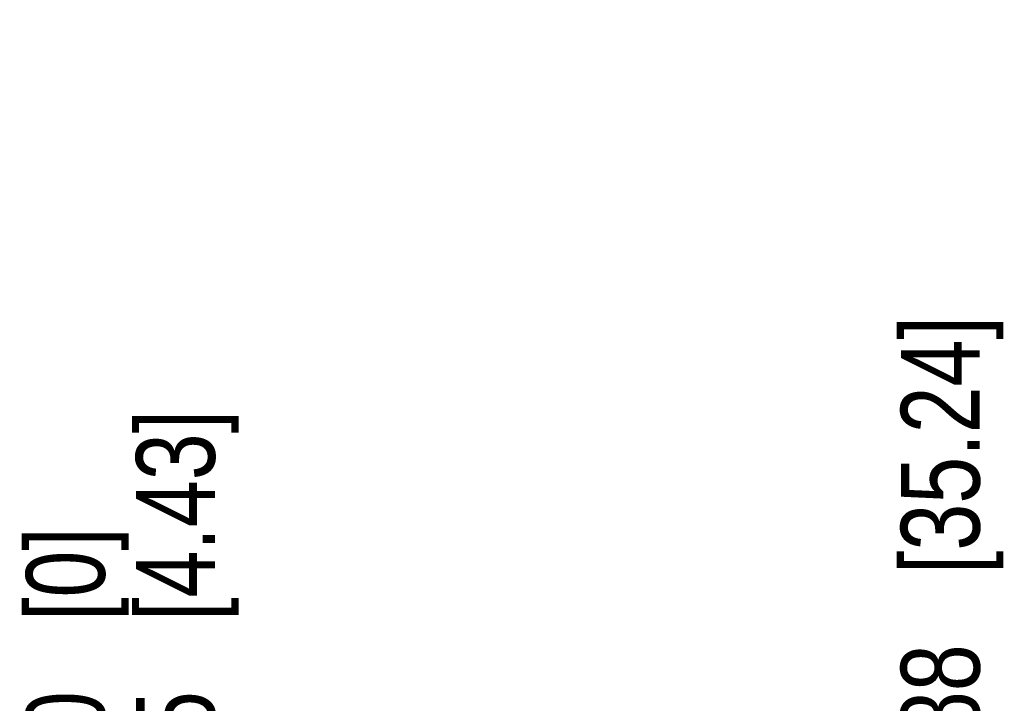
# Model space of a CAD drawing. Header units: inches. Extents: x 0 to 22, y 0 to 17.
# Tile 12 of 16: x 16.9 to 18.4, y 7.9 to 9. Entities that reach past the tile are written whole.
import ezdxf

# ---------------------------------------------------------------- set-up
doc = ezdxf.new("R2010")
doc.units = ezdxf.units.IN
doc.header["$LTSCALE"] = 1.21
doc.header["$MEASUREMENT"] = 0
doc.layers.get('0').update_dxf_attribs({"linetype": 'CONTINUOUS'})
doc.layers.add('DIMENSIONS', color=7, linetype='CONTINUOUS')
doc.styles.get("Standard").update_dxf_attribs({"font": 'txt', "width": 0.8})
doc.dimstyles.new('DIMSTYLE_1', dxfattribs={"dimtxt": 0.125, "dimasz": 0.18, "dimexe": 0.125, "dimexo": 0.0625, "dimgap": 0.03125, "dimtad": 0, "dimtih": 1, "dimtoh": 1, "dimdec": 3, "dimzin": 4, "dimdsep": 46, "dimtxsty": 'STANDARD', "dimblk": '_FILLED', "dimblk1": '_FILLED', "dimblk2": '_FILLED', "dimcen": 0.09, "dimadec": 0, "dimazin": 0, "dimtp": 0.001, "dimtm": 0.001, "dimtfac": 1, "dimtdec": 3, "dimtofl": 0, "dimtmove": 0, "dimatfit": 3, "dimldrblk": '_FILLED', "dimfxl": 1, "dimtolj": 1, "dimtzin": 4, "dimarcsym": 0})

# ---------------------------------------------------------------- blocks, each defined once
blk = doc.blocks.new('*D38')
at = {"layer": 'DIMENSIONS', "color": 2, "linetype": 'CONTINUOUS'}
blk.add_line((17.1128, 6.8958), (17.1128, 7.5658), dxfattribs=at)
at = {"layer": 'DIMENSIONS', "color": 2, "linetype": 'CONTINUOUS', "insert": (17.0503, 7.6283), "char_height": 0.125, "width": 1.125, "attachment_point": 1, "rotation": 90, "line_spacing_factor": 0.9}
blk.add_mtext('.175{\\Ftxt.shx;\\W1.000000;\\H0.125000; }[4.43]', dxfattribs=at)
blk = doc.blocks.new('_FILLED')
at = {"color": 0, "linetype": 'BYBLOCK'}
blk.add_solid([(0, 0), (-1, 0.1736), (-1, -0.1736)], dxfattribs=at)
blk = doc.blocks.new('*D39')
at = {"layer": 'DIMENSIONS', "color": 2, "linetype": 'CONTINUOUS'}
blk.add_line((16.9383, 6.4468), (16.9383, 7.5658), dxfattribs=at)
at = {"layer": 'DIMENSIONS', "color": 2, "linetype": 'CONTINUOUS', "insert": (16.8758, 7.6283), "char_height": 0.125, "width": 0.825, "attachment_point": 1, "rotation": 90, "line_spacing_factor": 0.9}
blk.add_mtext('.000{\\Ftxt.shx;\\W1.000000;\\H0.125000; }[0]', dxfattribs=at)
blk = doc.blocks.new('*D43')
at = {"layer": 'DIMENSIONS', "color": 2, "linetype": 'CONTINUOUS'}
blk.add_line((18.3258, 6.8958), (18.3258, 7.5658), dxfattribs=at)
at = {"layer": 'DIMENSIONS', "color": 2, "linetype": 'CONTINUOUS', "insert": (18.2633, 7.6283), "char_height": 0.125, "width": 1.325, "attachment_point": 1, "rotation": 90, "line_spacing_factor": 0.9}
blk.add_mtext('1.388{\\Ftxt.shx;\\W1.000000;\\H0.125000; }[35.24]', dxfattribs=at)

msp = doc.modelspace()

# ---------------------------------------------------------------- dimensions: what is measured, and where the dimension line sits
at = {"layer": 'DIMENSIONS', "color": 2, "linetype": 'CONTINUOUS'}
for feature_location, offset, origin, picture, middle in [((18.3258196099, 6.8958136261), (0, 0.67), (16.9383196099, 6.8333136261), '*D43', (18.3258196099, 8.2908136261)), ((17.1128196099, 6.8958136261), (0, 0.67), (16.9383196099, 6.3843136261), '*D38', (17.1128196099, 8.1908136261)), ((16.9383196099, 6.4468136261), (0, 1.119), (16.9383196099, 6.3843136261), '*D39', (16.9383196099, 8.0408136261))]:
    dim = msp.add_ordinate_dim(feature_location=feature_location, offset=offset, dtype=1, origin=origin, dimstyle='DIMSTYLE_1', dxfattribs=at)
    dim.commit()
    dim.dimension.update_dxf_attribs({"geometry": picture, "text_midpoint": middle})

doc.saveas('drawing.dxf')
